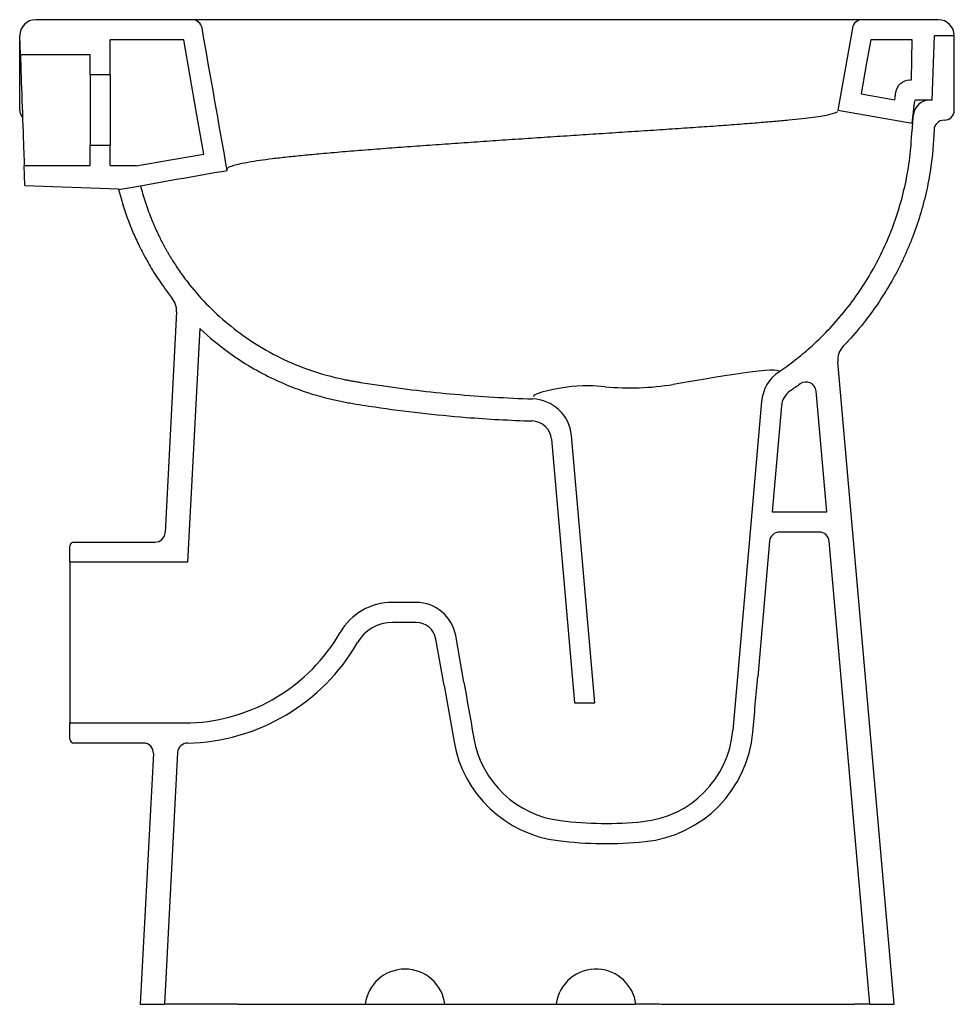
# Model space of a CAD drawing. Header units: millimetres. Extents: x 1009.288 to 1009.753, y 1322.818 to 1323.308.
import ezdxf

# ---------------------------------------------------------------- set-up
doc = ezdxf.new("R2010")
doc.units = ezdxf.units.MM
doc.layers.add('SANINDUSA', color=3, linetype='Continuous')

msp = doc.modelspace()

# ---------------------------------------------------------------- linework, layer by layer
at = {"layer": 'SANINDUSA'}
for p, q in [((1009.373952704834, 1323.307887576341), (1009.296148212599, 1323.307887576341)), ((1009.707315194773, 1323.307887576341), (1009.373952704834, 1323.307887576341)), ((1009.745148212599, 1323.307887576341), (1009.707343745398, 1323.307887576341)), ((1009.288479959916, 1323.290387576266), (1009.288148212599, 1323.299887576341)), ((1009.288148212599, 1323.269887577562), (1009.288148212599, 1323.299887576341)), ((1009.702418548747, 1323.303746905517), (1009.69521348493, 1323.262887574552)), ((1009.742148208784, 1323.267887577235), (1009.743264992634, 1323.299868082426)), ((1009.753148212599, 1323.299887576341), (1009.743264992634, 1323.299868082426)), ((1009.753148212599, 1323.262887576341), (1009.753148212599, 1323.299887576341)), ((1009.333148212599, 1323.28038757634), (1009.333148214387, 1323.297887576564)), ((1009.369757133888, 1323.297887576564), (1009.333148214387, 1323.297887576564)), ((1009.732146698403, 1323.297887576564), (1009.711539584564, 1323.297887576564)), ((1009.731797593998, 1323.277887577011), (1009.732146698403, 1323.297887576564)), ((1009.323148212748, 1323.290387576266), (1009.288479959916, 1323.290387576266)), ((1009.323148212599, 1323.28038757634), (1009.323148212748, 1323.290387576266)), ((1009.333148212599, 1323.28038757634), (1009.323148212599, 1323.28038757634)), ((1009.323148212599, 1323.28038757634), (1009.323148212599, 1323.245387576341)), ((1009.333148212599, 1323.28038757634), (1009.333148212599, 1323.245387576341)), ((1009.288148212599, 1323.262887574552), (1009.288148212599, 1323.269887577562)), ((1009.706807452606, 1323.271012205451), (1009.723563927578, 1323.26805915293)), ((1009.732140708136, 1323.256376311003), (1009.733422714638, 1323.266321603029)), ((1009.741624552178, 1323.267887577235), (1009.733624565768, 1323.267887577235)), ((1009.742148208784, 1323.267887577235), (1009.740870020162, 1323.267887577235)), ((1009.69521348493, 1323.262887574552), (1009.732140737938, 1323.256376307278)), ((1009.323148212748, 1323.235387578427), (1009.323148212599, 1323.245387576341)), ((1009.323148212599, 1323.245387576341), (1009.333148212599, 1323.245387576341)), ((1009.333148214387, 1323.235387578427), (1009.333148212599, 1323.245387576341)), ((1009.290752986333, 1323.225296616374), (1009.290400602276, 1323.235387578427)), ((1009.290400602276, 1323.235387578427), (1009.323148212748, 1323.235387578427)), ((1009.333148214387, 1323.235387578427), (1009.346084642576, 1323.235387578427)), ((1009.290752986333, 1323.225296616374), (1009.337310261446, 1323.223670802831)), ((1009.33738525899, 1323.223368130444), (1009.348246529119, 1323.225283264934)), ((1009.33738525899, 1323.223368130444), (1009.338233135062, 1323.220125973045)), ((1009.366207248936, 1323.162474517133), (1009.360450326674, 1323.052625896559)), ((1009.377791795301, 1323.154233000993), (1009.371694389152, 1323.037887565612)), ((1009.723148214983, 1322.817887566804), (1009.695176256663, 1323.137608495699)), ((1009.689667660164, 1323.062887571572), (1009.684404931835, 1323.123040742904)), ((1009.657289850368, 1323.117894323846), (1009.642953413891, 1322.954160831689)), ((1009.667139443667, 1323.115738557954), (1009.662515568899, 1323.062887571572)), ((1009.552756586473, 1323.09906716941), (1009.564232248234, 1322.967899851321)), ((1009.574270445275, 1322.967899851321), (1009.562630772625, 1323.100941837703)), ((1009.662515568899, 1323.062887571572), (1009.689667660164, 1323.062887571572)), ((1009.68596088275, 1323.05288757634), (1009.666222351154, 1323.05288757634)), ((1009.313148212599, 1323.037887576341), (1009.313148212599, 1323.04588757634)), ((1009.315148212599, 1323.047887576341), (1009.355457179, 1323.047887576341)), ((1009.661241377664, 1323.048323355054), (1009.655339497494, 1322.980864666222)), ((1009.711102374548, 1322.817887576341), (1009.69094185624, 1323.048323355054)), ((1009.371694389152, 1323.037887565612), (1009.313148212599, 1323.037887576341)), ((1009.313148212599, 1323.037887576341), (1009.313148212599, 1322.95788757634)), ((1009.485376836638, 1323.01788757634), (1009.473555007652, 1323.01788757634)), ((1009.485376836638, 1323.00788757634), (1009.473555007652, 1323.00788757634)), ((1009.509143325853, 1322.978276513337), (1009.505072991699, 1323.001360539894)), ((1009.499295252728, 1322.976540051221), (1009.495224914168, 1322.999624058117)), ((1009.499295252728, 1322.976540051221), (1009.504243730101, 1322.948475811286)), ((1009.564232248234, 1322.967899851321), (1009.574270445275, 1322.967899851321)), ((1009.313148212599, 1322.95788757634), (1009.373148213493, 1322.957887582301)), ((1009.313148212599, 1322.94988757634), (1009.313148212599, 1322.95788757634)), ((1009.349692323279, 1322.94788757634), (1009.315148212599, 1322.94788757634)), ((1009.354685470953, 1322.942625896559), (1009.348148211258, 1322.817887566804)), ((1009.366730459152, 1322.943170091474), (1009.360164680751, 1322.817887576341)), ((1009.348148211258, 1322.817887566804), (1009.360164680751, 1322.817887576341)), ((1009.362683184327, 1322.817887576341), (1009.360164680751, 1322.817887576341)), ((1009.396543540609, 1322.817887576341), (1009.362683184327, 1322.817887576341)), ((1009.396543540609, 1322.817887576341), (1009.460023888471, 1322.817887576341)), ((1009.460016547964, 1322.817887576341), (1009.499710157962, 1322.817887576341)), ((1009.499710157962, 1322.817887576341), (1009.555023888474, 1322.817887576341)), ((1009.55502647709, 1322.817887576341), (1009.594367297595, 1322.817887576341)), ((1009.606744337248, 1322.817887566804), (1009.594710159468, 1322.817887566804)), ((1009.607102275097, 1322.817887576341), (1009.661170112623, 1322.817887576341)), ((1009.661170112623, 1322.817887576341), (1009.703594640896, 1322.817887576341)), ((1009.711102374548, 1322.817887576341), (1009.703594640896, 1322.817887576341)), ((1009.711102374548, 1322.817887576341), (1009.723148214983, 1322.817887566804))]:
    msp.add_line(p, q, dxfattribs=at)
at = {"layer": 'SANINDUSA', "flags": 128}
for points in [[(1009.379778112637, 1323.241024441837), (1009.37619489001, 1323.261363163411), (1009.369757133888, 1323.297887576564)], [(1009.711539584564, 1323.297887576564), (1009.709530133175, 1323.286481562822), (1009.706807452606, 1323.271012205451)], [(1009.288479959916, 1323.290387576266), (1009.288486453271, 1323.290201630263), (1009.288505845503, 1323.289646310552), (1009.288537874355, 1323.288729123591), (1009.288582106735, 1323.287462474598), (1009.288637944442, 1323.285863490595), (1009.288704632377, 1323.283953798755), (1009.2887812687, 1323.281759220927), (1009.288866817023, 1323.279309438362), (1009.288960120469, 1323.276637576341), (1009.289059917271, 1323.273779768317), (1009.289164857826, 1323.27077466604), (1009.28927352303, 1323.267662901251), (1009.289384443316, 1323.264486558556), (1009.289496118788, 1323.261288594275), (1009.289607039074, 1323.258112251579), (1009.289715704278, 1323.25500048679), (1009.289820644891, 1323.251995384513), (1009.289920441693, 1323.24913757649), (1009.290013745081, 1323.246465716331), (1009.290099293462, 1323.244015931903), (1009.290175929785, 1323.241821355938), (1009.290242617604, 1323.239911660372), (1009.290298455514, 1323.238312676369), (1009.290342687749, 1323.237046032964), (1009.290374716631, 1323.236128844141), (1009.290394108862, 1323.235573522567), (1009.290400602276, 1323.235387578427)], [(1009.346138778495, 1323.235077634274), (1009.363201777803, 1323.23809260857), (1009.379778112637, 1323.241024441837)], [(1009.665974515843, 1323.132794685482), (1009.66572667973, 1323.133086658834), (1009.664883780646, 1323.133310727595), (1009.66347109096, 1323.133438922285), (1009.66141812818, 1323.13344373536), (1009.658798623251, 1323.133308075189), (1009.655665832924, 1323.133027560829), (1009.650116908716, 1323.132341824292), (1009.643663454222, 1323.131384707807), (1009.638795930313, 1323.130602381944), (1009.633618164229, 1323.129743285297), (1009.628213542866, 1323.128836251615), (1009.620853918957, 1323.127609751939), (1009.61331479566, 1323.126386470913)], [(1009.579466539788, 1323.12524560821), (1009.573446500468, 1323.125667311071), (1009.568078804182, 1323.125642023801), (1009.562902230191, 1323.12528809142), (1009.558437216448, 1323.124730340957), (1009.554360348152, 1323.124026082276), (1009.550785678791, 1323.123259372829), (1009.547852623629, 1323.122498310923), (1009.545553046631, 1323.121734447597), (1009.54412989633, 1323.121037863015), (1009.543632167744, 1323.120431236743)]]:
    msp.add_lwpolyline(points, dxfattribs=at)
msp.add_lwpolyline([(1009.723563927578, 1323.26805915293), (1009.723734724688, 1323.269384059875), (1009.724043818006, 1323.271782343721, -0.377151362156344), (1009.73098639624, 1323.277887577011), (1009.731797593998, 1323.277887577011)], format="xyb", dxfattribs=at)
at = {"layer": 'SANINDUSA'}
for centre, radius, start, end in [((1009.296148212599, 1323.299887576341), 0.007999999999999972, 90, 180), ((1009.37395267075, 1323.302887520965), 0.005000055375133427, 10.00051148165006, 89.999609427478), ((1009.707343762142, 1323.302887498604), 0.005000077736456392, 90.00019186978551, 169.9993493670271), ((1009.745148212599, 1323.299887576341), 0.007999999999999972, 0, 90), ((1009.740870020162, 1323.259887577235), 0.008, 90, 174.5433700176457), ((1009.293148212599, 1323.262887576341), 0.005, 180, 224.1718481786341), ((1009.748148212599, 1323.262887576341), 0.005, 270, 0), ((1009.748073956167, 1323.252887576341), 0.005000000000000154, 90, 178.297559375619), ((1009.356220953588, 1323.162997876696), 0.01000000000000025, 356.999999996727, 38.42885463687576), ((1009.705138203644, 1323.138480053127), 0.01000000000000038, 136.2096057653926, 184.9999999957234), ((1009.67721374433, 1323.116151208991), 0.02000000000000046, 124.265080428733, 175.0000000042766), ((1009.679423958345, 1323.12260496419), 0.00500000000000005, 4.999999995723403, 126.1379807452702), ((1009.591983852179, 1323.256561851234), 0.1319114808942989, 264.5549101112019, 279.3059612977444), ((1009.677101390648, 1323.114867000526), 0.0100000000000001, 123.9934012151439, 175.0000000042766), ((1009.542706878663, 1323.099198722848), 0.02000000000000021, 4.999999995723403, 88.26301220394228), ((1009.542794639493, 1323.098195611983), 0.009999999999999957, 4.999999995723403, 88.27293285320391), ((1009.355457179, 1323.05288757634), 0.005000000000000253, 270, 356.999999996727), ((1009.666222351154, 1323.047887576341), 0.005000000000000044, 90, 175.0000000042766), ((1009.68596088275, 1323.047887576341), 0.005000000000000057, 4.999999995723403, 90), ((1009.315148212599, 1323.04588757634), 0.002000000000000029, 90, 180), ((1009.473555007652, 1322.98788757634), 0.03000000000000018, 90, 149.9999999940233), ((1009.485376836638, 1322.99788757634), 0.02, 10.00000000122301, 90), ((1009.473555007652, 1322.98788757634), 0.02000000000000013, 90, 149.9999999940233), ((1009.485376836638, 1322.99788757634), 0.01, 10.00000000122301, 90), ((1009.369631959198, 1323.047887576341), 0.09, 272.2390863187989, 329.9999999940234), ((1009.369631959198, 1323.047887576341), 0.1, 271.1414334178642, 329.9999999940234), ((1009.593158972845, 1322.958559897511), 0.04998838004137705, 275.6752160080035, 354.9513393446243), ((1009.593158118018, 1322.958550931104), 0.06000000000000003, 275.6822673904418, 355.0000000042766), ((1009.315148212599, 1322.94988757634), 0.001999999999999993, 180, 270), ((1009.349692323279, 1322.942887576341), 0.005000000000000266, 356.999999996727, 90), ((1009.371723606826, 1322.942908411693), 0.004999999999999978, 91.14143341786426, 176.999999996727), ((1009.563332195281, 1322.958894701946), 0.06000000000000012, 190.000000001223, 262.9970193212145), ((1009.563331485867, 1322.958903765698), 0.04998887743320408, 190.049013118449, 263.0052625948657), ((1009.57979183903, 1323.093081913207), 0.1851728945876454, 263.0059204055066, 275.6748520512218), ((1009.579791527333, 1323.09288757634), 0.195, 262.9970193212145, 275.6822673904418), ((1009.479867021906, 1322.815385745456), 0.02000023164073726, 7.185931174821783, 172.8140688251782), ((1009.574873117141, 1322.815380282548), 0.02000694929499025, 86.75208732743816, 172.8007256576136), ((1009.574861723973, 1322.815381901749), 0.02000596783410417, 7.194955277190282, 86.71992943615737)]:
    msp.add_arc(centre, radius, start, end, dxfattribs=at)
for centre, major_axis, ratio, start_param, end_param in [((1009.60552977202, 1322.985222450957), (0.1253431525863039, 1.432678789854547), 0.03476685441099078, 4.69313964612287, 4.712388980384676), ((1009.548535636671, 1322.985222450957), (0.2020931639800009, -1.146127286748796), 0.03436992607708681, 4.712388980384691, 4.736906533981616)]:
    msp.add_ellipse(centre, major_axis=major_axis, ratio=ratio, start_param=start_param, end_param=end_param, dxfattribs=at)
for points in [[(1009.391372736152, 1323.23288757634), (1009.387207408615, 1323.256510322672), (1009.383042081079, 1323.280133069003), (1009.378876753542, 1323.303755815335)], [(1009.733422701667, 1323.266321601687), (1009.733489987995, 1323.266843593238), (1009.733557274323, 1323.267365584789), (1009.733624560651, 1323.26788757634)], [(1009.346084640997, 1323.235387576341), (1009.346102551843, 1323.235284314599), (1009.346120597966, 1323.235181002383), (1009.34613878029, 1323.235077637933)], [(1009.348246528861, 1323.225283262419), (1009.362621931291, 1323.227818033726), (1009.376997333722, 1323.230352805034), (1009.391372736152, 1323.232887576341)], [(1009.337310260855, 1323.223670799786), (1009.33733512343, 1323.22356998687), (1009.337360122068, 1323.223469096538), (1009.337385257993, 1323.223368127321)], [(1009.676475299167, 1323.126642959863), (1009.674844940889, 1323.125452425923), (1009.673189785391, 1323.124290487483), (1009.671510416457, 1323.123158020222)]]:
    msp.add_open_spline(points, degree=3, dxfattribs=at)
for points, knots in [([(1009.391359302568, 1323.233227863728), (1009.391315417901, 1323.233396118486), (1009.391199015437, 1323.233842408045), (1009.392281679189, 1323.2345760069), (1009.394452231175, 1323.235422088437), (1009.397748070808, 1323.236267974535), (1009.402086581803, 1323.23711234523), (1009.407458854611, 1323.237953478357), (1009.413809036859, 1323.238791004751), (1009.421071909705, 1323.239626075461), (1009.429181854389, 1323.240458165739), (1009.438382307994, 1323.241319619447), (1009.448655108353, 1323.242210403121), (1009.459968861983, 1323.243131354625), (1009.471828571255, 1323.244046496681), (1009.484133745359, 1323.244954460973), (1009.496711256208, 1323.245850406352), (1009.509392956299, 1323.246728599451), (1009.522049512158, 1323.247595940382), (1009.534737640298, 1323.248457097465), (1009.547508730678, 1323.249314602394), (1009.560366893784, 1323.250168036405), (1009.573295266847, 1323.251015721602), (1009.58619096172, 1323.251849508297), (1009.598944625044, 1323.25267808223), (1009.611306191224, 1323.253492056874), (1009.62318371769, 1323.254293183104), (1009.634490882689, 1323.255081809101), (1009.645192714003, 1323.255861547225), (1009.654869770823, 1323.256610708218), (1009.663468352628, 1323.257331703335), (1009.670959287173, 1323.258025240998), (1009.677550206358, 1323.25871492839), (1009.68317792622, 1323.259402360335), (1009.687817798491, 1323.260094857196), (1009.691454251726, 1323.260791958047), (1009.693849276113, 1323.261492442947), (1009.695035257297, 1323.261965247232), (1009.695077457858, 1323.262201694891), (1009.695078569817, 1323.26220792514)], [0, 0, 0, 0, 0.01594093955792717, 0.04228275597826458, 0.06838924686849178, 0.09435326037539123, 0.1202909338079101, 0.1463199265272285, 0.1724809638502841, 0.1987379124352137, 0.2250575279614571, 0.2514079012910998, 0.2808967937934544, 0.3103461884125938, 0.3398732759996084, 0.3696049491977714, 0.3996298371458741, 0.4294705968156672, 0.4594501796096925, 0.4894430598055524, 0.5194511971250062, 0.5500229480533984, 0.580615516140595, 0.6111502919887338, 0.6413803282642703, 0.6713443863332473, 0.7005792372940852, 0.7297232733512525, 0.7588828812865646, 0.7880501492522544, 0.8145122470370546, 0.8408788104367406, 0.8671121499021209, 0.8931706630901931, 0.9190788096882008, 0.945683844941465, 0.972379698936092, 0.9992722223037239, 0.9999999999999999, 0.9999999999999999, 0.9999999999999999, 0.9999999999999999]), ([(1009.665953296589, 1323.132680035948), (1009.668620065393, 1323.134571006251), (1009.673940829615, 1323.13834388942), (1009.682099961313, 1323.145198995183), (1009.690379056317, 1323.153183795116), (1009.698534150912, 1323.162471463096), (1009.705899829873, 1323.172371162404), (1009.712436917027, 1323.182834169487), (1009.718111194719, 1323.193805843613), (1009.722885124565, 1323.20523323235), (1009.726730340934, 1323.21706341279), (1009.729659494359, 1323.229560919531), (1009.731533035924, 1323.241933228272), (1009.731913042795, 1323.250250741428), (1009.732906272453, 1323.260648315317)], [0, 0, 0, 0, 0.06723488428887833, 0.1341477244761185, 0.2190255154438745, 0.3036484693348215, 0.3881407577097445, 0.4726175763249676, 0.557193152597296, 0.6419885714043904, 0.7271394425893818, 0.8128034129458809, 0.9058559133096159, 0.9840549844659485, 0.9840549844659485, 0.9840549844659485, 0.9840549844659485]), ([(1009.743076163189, 1323.253036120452), (1009.742881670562, 1323.246492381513), (1009.741929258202, 1323.235985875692), (1009.739248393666, 1323.22180641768), (1009.73617307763, 1323.210276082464), (1009.732929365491, 1323.200927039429), (1009.73031304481, 1323.194536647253), (1009.72872090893, 1323.190931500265), (1009.727835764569, 1323.189021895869), (1009.726989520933, 1323.187244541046), (1009.726127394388, 1323.185475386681), (1009.724405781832, 1323.182088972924), (1009.721121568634, 1323.17604178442), (1009.715969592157, 1323.167673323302), (1009.70879058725, 1323.157705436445), (1009.702615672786, 1323.150390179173), (1009.698756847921, 1323.14627380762), (1009.697919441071, 1323.145400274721)], [0.02471838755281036, 0.02471838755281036, 0.02471838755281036, 0.02471838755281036, 0.125, 0.1875, 0.25, 0.3125, 0.34375, 0.359375, 0.375, 0.3771505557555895, 0.390625, 0.40625, 0.4375, 0.5, 0.5625, 0.6328125, 0.652000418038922, 0.652000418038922, 0.652000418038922, 0.652000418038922]), ([(1009.348246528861, 1323.225283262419), (1009.348569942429, 1323.224015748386), (1009.348917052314, 1323.222734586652), (1009.349665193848, 1323.220135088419), (1009.350066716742, 1323.218814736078), (1009.351358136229, 1323.214800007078), (1009.352336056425, 1323.212051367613), (1009.3537941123, 1323.208402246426), (1009.354097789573, 1323.207661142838), (1009.35472985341, 1323.206157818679), (1009.355057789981, 1323.205396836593), (1009.35608513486, 1323.203076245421), (1009.356828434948, 1323.201477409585), (1009.358060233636, 1323.198973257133), (1009.358491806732, 1323.198118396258), (1009.359411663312, 1323.19634774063), (1009.359898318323, 1323.195435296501), (1009.360669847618, 1323.194031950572), (1009.360934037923, 1323.193558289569), (1009.361476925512, 1323.192599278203), (1009.361755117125, 1323.192114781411), (1009.362320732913, 1323.191143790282), (1009.36260816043, 1323.190657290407), (1009.363187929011, 1323.18969021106), (1009.363480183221, 1323.189209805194), (1009.364366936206, 1323.187773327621), (1009.36497122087, 1323.18682229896), (1009.366215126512, 1323.184919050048), (1009.366853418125, 1323.183968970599), (1009.368816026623, 1323.181128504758), (1009.370187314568, 1323.179249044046), (1009.374486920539, 1323.173682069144), (1009.377606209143, 1323.170057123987), (1009.384347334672, 1323.163059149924), (1009.387971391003, 1323.15968424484), (1009.395701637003, 1323.153277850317), (1009.399805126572, 1323.150248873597), (1009.408473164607, 1323.14462195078), (1009.413038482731, 1323.142022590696), (1009.422621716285, 1323.137324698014), (1009.427641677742, 1323.135225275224), (1009.438082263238, 1323.131621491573), (1009.443502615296, 1323.130117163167), (1009.449796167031, 1323.128812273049), (1009.450498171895, 1323.12867266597), (1009.451555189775, 1323.128471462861), (1009.451911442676, 1323.128405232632), (1009.452639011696, 1323.128271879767), (1009.453010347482, 1323.128204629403), (1009.453738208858, 1323.128073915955), (1009.454097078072, 1323.128010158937), (1009.454817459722, 1323.127884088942), (1009.455180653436, 1323.127821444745), (1009.456278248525, 1323.127634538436), (1009.457020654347, 1323.127511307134), (1009.459272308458, 1323.127144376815), (1009.460809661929, 1323.126902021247), (1009.46387828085, 1323.126426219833), (1009.465415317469, 1323.126192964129), (1009.479284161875, 1323.124140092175), (1009.491928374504, 1323.122632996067), (1009.511101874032, 1323.12092158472), (1009.517527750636, 1323.120443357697), (1009.530410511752, 1323.119675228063), (1009.536866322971, 1323.119385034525), (1009.543313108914, 1323.119189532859)], [0, 0, 0, 0, 0.03124999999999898, 0.03124999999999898, 0.06249999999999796, 0.06249999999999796, 0.1249999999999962, 0.1249999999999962, 0.1406249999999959, 0.1406249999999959, 0.1562499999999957, 0.1562499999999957, 0.1874999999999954, 0.1874999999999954, 0.2031249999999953, 0.2031249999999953, 0.2187499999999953, 0.2187499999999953, 0.2265624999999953, 0.2265624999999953, 0.2343749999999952, 0.2343749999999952, 0.2421874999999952, 0.2421874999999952, 0.2499999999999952, 0.2499999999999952, 0.2656249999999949, 0.2656249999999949, 0.2812499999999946, 0.2812499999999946, 0.3124999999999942, 0.3124999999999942, 0.3749999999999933, 0.3749999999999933, 0.4374999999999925, 0.4374999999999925, 0.4999999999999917, 0.4999999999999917, 0.5624999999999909, 0.5624999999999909, 0.62499999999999, 0.62499999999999, 0.6874999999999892, 0.6874999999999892, 0.6953124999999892, 0.6953124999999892, 0.6992187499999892, 0.6992187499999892, 0.7031249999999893, 0.7031249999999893, 0.7070312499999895, 0.7070312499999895, 0.7109374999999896, 0.7109374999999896, 0.7187499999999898, 0.7187499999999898, 0.7343749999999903, 0.7343749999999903, 0.7499999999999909, 0.7499999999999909, 0.8749999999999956, 0.8749999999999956, 0.9374999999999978, 0.9374999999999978, 1, 1, 1, 1]), ([(1009.338233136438, 1323.220125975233), (1009.338670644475, 1323.218530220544), (1009.340258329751, 1323.213105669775), (1009.343021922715, 1323.20534936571), (1009.346542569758, 1323.197429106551), (1009.348979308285, 1323.192522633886), (1009.350508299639, 1323.189662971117), (1009.352065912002, 1323.186884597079), (1009.353725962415, 1323.1840334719), (1009.357091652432, 1323.178663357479), (1009.360610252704, 1323.17363905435), (1009.363375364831, 1323.170069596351), (1009.364054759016, 1323.169213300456)], [0.2234218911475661, 0.2234218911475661, 0.2234218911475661, 0.2234218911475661, 0.25, 0.3125, 0.34375, 0.359375, 0.375, 0.3771505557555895, 0.390625, 0.40625, 0.4375, 0.4474332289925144, 0.4474332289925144, 0.4474332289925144, 0.4474332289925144]), ([(1009.377791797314, 1323.154232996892), (1009.3823732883, 1323.149900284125), (1009.393688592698, 1323.140506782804), (1009.416709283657, 1323.126822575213), (1009.437479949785, 1323.119865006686), (1009.450894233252, 1323.117408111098), (1009.453926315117, 1323.116864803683), (1009.458616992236, 1323.116104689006), (1009.477522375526, 1323.113199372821), (1009.505684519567, 1323.109965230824), (1009.532143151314, 1323.108521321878), (1009.543096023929, 1323.108191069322)], [0.5076860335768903, 0.5076860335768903, 0.5076860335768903, 0.5076860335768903, 0.5625, 0.6328125, 0.7265625, 0.73046875, 0.734375, 0.75, 0.765625, 0.875, 0.9525522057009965, 0.9525522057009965, 0.9525522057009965, 0.9525522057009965])]:
    msp.add_open_spline(points, degree=3, knots=knots, dxfattribs=at)

doc.saveas('drawing.dxf')
